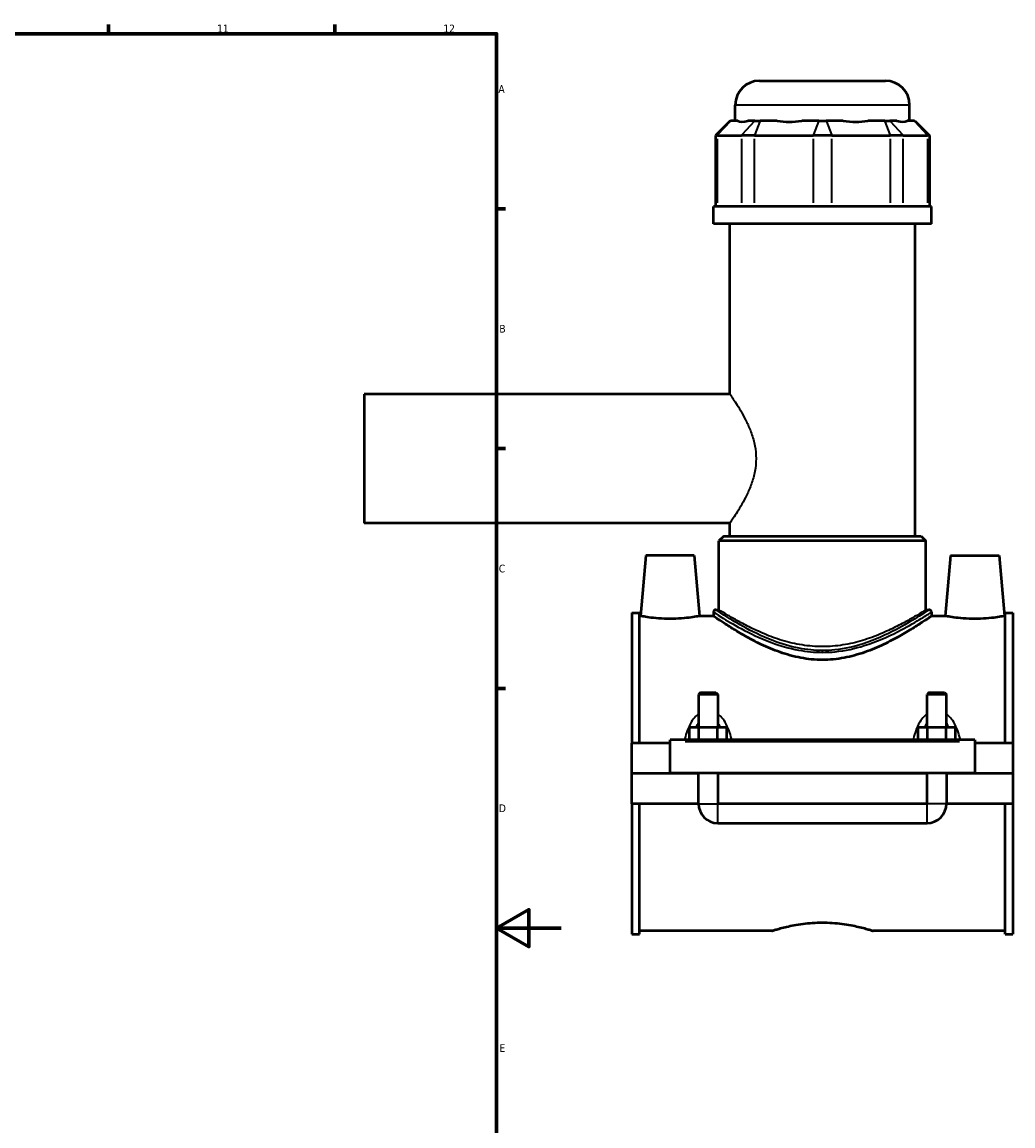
# Model space of a CAD drawing. Header units: millimetres. Extents: x -260 to 981, y -122 to 1142.
# Tile 5 of 6: x 674 to 981, y 236 to 578. Entities that reach past the tile are written whole.
import ezdxf

# ---------------------------------------------------------------- set-up
doc = ezdxf.new("R2010")
doc.units = ezdxf.units.MM
for name, color, linetype, lineweight in [('Border (ANSI)', 7, 'Continuous', 70), ('Visible (ANSI)', 7, 'Continuous', 50), ('Visible Narrow (ANSI)', 7, 'Continuous', 35)]:
    doc.layers.add(name, color=color, linetype=linetype, lineweight=lineweight)
doc.styles.add('Note Text (ANSI)', font='tahoma.ttf')

# ---------------------------------------------------------------- blocks, each defined once
blk = doc.blocks.new('Borders Default Border')
at = {"layer": 'Border (ANSI)'}
for p, q in [((700.83, 574), (700.83, 576.8)), ((770.92, 574), (770.92, 576.8)), ((821, 519.75), (823.8, 519.75)), ((821, 445.5), (823.8, 445.5)), ((821, 371.25), (823.8, 371.25))]:
    blk.add_line(p, q, dxfattribs=at)
at = {"layer": 'Border (ANSI)', "flags": 128}
for points in [[(20, 20), (20, 574), (821, 574), (821, 20), (20, 20)], [(841, 297), (821, 297), (831, 302.77), (831, 291.23), (821, 297)]]:
    blk.add_lwpolyline(points, dxfattribs=at)
at = {"layer": 'Border (ANSI)', "color": 5, "true_color": 0x0000ff, "char_height": 2.4, "attachment_point": 7, "style": 'Note Text (ANSI)'}
for s, insert in [('11', (734.43, 574.4)), ('12', (804.52, 574.4)), ('A', (821.58, 555.68)), ('B', (821.87, 481.43)), ('C', (821.71, 407.13)), ('D', (821.72, 332.93)), ('E', (821.91, 258.68))]:
    blk.add_mtext(s, dxfattribs=dict(at, insert=insert))

msp = doc.modelspace()

# ---------------------------------------------------------------- linework, layer by layer
at = {"layer": 'Visible (ANSI)'}
for p, q in [((902.45, 559.41), (941.45, 559.41)), ((894.95, 547.02), (894.95, 551.91)), ((948.95, 547.02), (948.95, 551.91)), ((893.32, 547.02), (888.82, 542.52)), ((893.32, 547.02), (893.54, 547.02)), ((895.71, 547.02), (893.54, 547.02)), ((901.05, 547.02), (898.88, 547.02)), ((901.05, 547.02), (902.68, 547.02)), ((907.91, 547.02), (902.68, 547.02)), ((920.8, 547.02), (915.56, 547.02)), ((920.8, 547.02), (923.1, 547.02)), ((928.33, 547.02), (923.1, 547.02)), ((941.22, 547.02), (935.98, 547.02)), ((941.22, 547.02), (942.84, 547.02)), ((945.01, 547.02), (942.84, 547.02)), ((950.35, 547.02), (948.18, 547.02)), ((950.35, 547.02), (950.58, 547.02)), ((950.58, 547.02), (955.08, 542.52)), ((889.39, 542.52), (888.82, 542.52)), ((888.82, 542.52), (888.82, 520.47)), ((889.39, 542.52), (896.89, 542.52)), ((900.95, 542.52), (896.89, 542.52)), ((900.95, 542.52), (919.08, 542.52)), ((924.82, 542.52), (919.08, 542.52)), ((924.82, 542.52), (942.94, 542.52)), ((947, 542.52), (942.94, 542.52)), ((947, 542.52), (954.51, 542.52)), ((955.08, 542.52), (954.51, 542.52)), ((955.08, 542.52), (955.08, 520.47)), ((955.7, 520.47), (888.2, 520.47)), ((888.2, 515.16), (888.2, 520.47)), ((955.7, 515.16), (955.7, 520.47)), ((955.7, 515.16), (888.2, 515.16)), ((893.26, 462.41), (893.26, 515.16)), ((950.64, 418.41), (950.64, 515.16)), ((779.95, 462.41), (779.95, 422.41)), ((893.26, 462.41), (779.95, 462.41)), ((893.26, 422.41), (779.95, 422.41)), ((893.26, 418.41), (893.26, 422.41)), ((891.39, 418.41), (889.89, 416.91)), ((891.39, 418.41), (952.51, 418.41)), ((952.51, 418.41), (954.01, 416.91)), ((954.01, 416.91), (889.89, 416.91)), ((889.89, 395.61), (889.89, 416.91)), ((954.01, 395.61), (954.01, 416.91)), ((867.25, 412.41), (865.61, 393.66)), ((882.25, 412.41), (867.25, 412.41)), ((882.25, 412.41), (883.89, 393.66)), ((961.65, 412.41), (960.01, 393.66)), ((961.65, 412.41), (976.65, 412.41)), ((976.65, 412.41), (978.29, 393.66)), ((862.95, 394.64), (862.95, 354.29)), ((862.95, 394.64), (865.31, 394.64)), ((865.31, 354.29), (865.31, 394.64)), ((865.61, 393.66), (865.31, 393.66)), ((888.2, 393.66), (883.89, 393.66)), ((888.2, 394.86), (888.2, 393.66)), ((888.95, 395.61), (889.89, 395.61)), ((954.01, 395.61), (954.95, 395.61)), ((955.7, 394.86), (955.7, 393.66)), ((960.01, 393.66), (955.7, 393.66)), ((978.59, 393.66), (978.29, 393.66)), ((978.59, 354.29), (978.59, 394.64)), ((978.59, 394.64), (980.95, 394.64)), ((980.95, 394.64), (980.95, 354.29)), ((884.15, 369.96), (883.55, 369.36)), ((889.55, 369.36), (883.55, 369.36)), ((883.55, 369.36), (883.55, 359.29)), ((884.15, 369.96), (888.95, 369.96)), ((888.95, 369.96), (889.55, 369.36)), ((889.55, 369.36), (889.55, 359.29)), ((954.95, 369.96), (954.35, 369.36)), ((960.35, 369.36), (954.35, 369.36)), ((954.35, 359.29), (954.35, 369.36)), ((954.95, 369.96), (959.75, 369.96)), ((959.75, 369.96), (960.35, 369.36)), ((960.35, 359.29), (960.35, 369.36)), ((880.77, 355.29), (880.77, 359.29)), ((880.77, 359.29), (883.66, 359.29)), ((883.66, 355.29), (883.66, 359.29)), ((883.66, 359.29), (889.43, 359.29)), ((889.43, 355.29), (889.43, 359.29)), ((889.43, 359.29), (892.32, 359.29)), ((892.32, 355.29), (892.32, 359.29)), ((951.57, 355.29), (951.57, 359.29)), ((951.57, 359.29), (954.46, 359.29)), ((954.46, 355.29), (954.46, 359.29)), ((954.46, 359.29), (960.23, 359.29)), ((960.23, 355.29), (960.23, 359.29)), ((960.23, 359.29), (963.12, 359.29)), ((963.12, 355.29), (963.12, 359.29)), ((874.75, 354.29), (862.95, 354.29)), ((862.95, 344.96), (862.95, 354.29)), ((874.75, 354.79), (874.75, 355.29)), ((969.15, 355.29), (874.75, 355.29)), ((874.75, 344.96), (874.75, 354.79)), ((969.15, 355.29), (969.15, 354.79)), ((969.15, 354.79), (969.15, 344.96)), ((980.95, 354.29), (969.15, 354.29)), ((980.95, 354.29), (980.95, 344.96)), ((862.95, 344.96), (874.75, 344.96)), ((862.95, 335.54), (862.95, 344.86)), ((883.55, 344.86), (862.95, 344.86)), ((969.15, 344.96), (874.75, 344.96)), ((883.55, 344.96), (883.55, 344.86)), ((883.55, 335.54), (883.55, 344.86)), ((889.55, 344.96), (889.55, 344.86)), ((954.35, 344.86), (889.55, 344.86)), ((889.55, 344.86), (889.55, 335.54)), ((954.35, 344.86), (954.35, 344.96)), ((954.35, 335.54), (954.35, 344.86)), ((960.35, 344.86), (960.35, 344.96)), ((980.95, 344.86), (960.35, 344.86)), ((960.35, 344.86), (960.35, 335.54)), ((969.15, 344.96), (980.95, 344.96)), ((980.95, 344.86), (980.95, 335.54)), ((883.55, 335.54), (862.95, 335.54)), ((862.95, 335.54), (862.95, 295.19)), ((865.31, 295.19), (865.31, 335.54)), ((954.35, 335.54), (889.55, 335.54)), ((980.95, 335.54), (960.35, 335.54)), ((978.59, 295.19), (978.59, 335.54)), ((980.95, 335.54), (980.95, 295.19)), ((889.55, 329.54), (954.35, 329.54)), ((862.95, 295.19), (865.31, 295.19)), ((906.27, 296.16), (865.31, 296.16)), ((978.59, 296.16), (937.63, 296.16)), ((978.59, 295.19), (980.95, 295.19))]:
    msp.add_line(p, q, dxfattribs=at)
for centre, radius, start, end in [((902.45, 551.91), 7.5, 90, 180), ((941.45, 551.91), 7.5, 0, 90), ((888.95, 394.86), 0.75, 90, 180), ((954.95, 394.86), 0.75, 0, 90), ((889.55, 335.54), 6, 180, 270), ((954.35, 335.54), 6, 270, 0)]:
    msp.add_arc(centre, radius, start, end, dxfattribs=at)
for major_axis, ratio, start_param, end_param in [((-26.48, -26.48), 0.198912, 0.042463, 0.350237), ((22.45, 22.45), 0.668179, 3.576754, 3.884528), ((-22.45, 22.45), 0.668179, 2.398657, 2.706431), ((-26.48, 26.48), 0.198912, 2.791356, 3.09913)]:
    msp.add_ellipse((921.95, 573.71), major_axis=major_axis, ratio=ratio, start_param=start_param, end_param=end_param, dxfattribs=at)
for points, knots in [([(874.75, 392.79), (873.59, 392.79), (872.36, 392.83), (870.1, 393), (869.08, 393.12), (867.46, 393.34), (866.76, 393.46), (865.84, 393.62), (865.61, 393.66), (865.61, 393.66)], [2.773281, 2.773281, 2.773281, 2.773281, 3.120289, 3.120289, 3.467297, 3.467297, 3.813609, 3.813609, 4.159921, 4.159921, 4.159921, 4.159921]), ([(883.89, 393.66), (883.89, 393.66), (883.66, 393.62), (882.73, 393.46), (882.03, 393.34), (880.42, 393.12), (879.39, 393), (877.14, 392.83), (875.9, 392.79), (874.75, 392.79)], [6.933202, 6.933202, 6.933202, 6.933202, 7.279514, 7.279514, 7.625826, 7.625826, 7.972834, 7.972834, 8.319842, 8.319842, 8.319842, 8.319842]), ([(921.95, 380.09), (919.72, 380.09), (917.46, 380.31), (913.03, 381.14), (910.87, 381.75), (906.76, 383.18), (904.81, 384.02), (901.2, 385.72), (899.55, 386.6), (896.64, 388.24), (895.26, 389.06), (892.81, 390.58), (891.73, 391.28), (889.99, 392.44), (889.31, 392.9), (888.42, 393.51), (888.2, 393.66), (888.2, 393.66)], [0, 0, 0, 0, 0.669491, 0.669491, 1.338983, 1.338983, 2.008474, 2.008474, 2.677965, 2.677965, 3.338457, 3.338457, 3.998948, 3.998948, 4.659439, 4.659439, 5.31993, 5.31993, 5.31993, 5.31993]), ([(955.7, 393.66), (955.7, 393.66), (955.48, 393.51), (954.59, 392.9), (953.91, 392.44), (952.16, 391.28), (951.08, 390.58), (948.63, 389.06), (947.26, 388.24), (944.35, 386.6), (942.69, 385.72), (939.09, 384.02), (937.14, 383.18), (933.03, 381.75), (930.86, 381.14), (926.44, 380.31), (924.18, 380.09), (921.95, 380.09)], [15.959789, 15.959789, 15.959789, 15.959789, 16.62028, 16.62028, 17.280771, 17.280771, 17.941262, 17.941262, 18.601753, 18.601753, 19.271244, 19.271244, 19.940736, 19.940736, 20.610227, 20.610227, 21.279719, 21.279719, 21.279719, 21.279719]), ([(969.15, 392.79), (967.99, 392.79), (966.76, 392.83), (964.5, 393), (963.48, 393.12), (961.86, 393.34), (961.16, 393.46), (960.24, 393.62), (960.01, 393.66), (960.01, 393.66)], [0, 0, 0, 0, 0.347008, 0.347008, 0.694017, 0.694017, 1.040329, 1.040329, 1.38664, 1.38664, 1.38664, 1.38664]), ([(978.29, 393.66), (978.29, 393.66), (978.06, 393.62), (977.13, 393.46), (976.43, 393.34), (974.82, 393.12), (973.79, 393), (971.54, 392.83), (970.3, 392.79), (969.15, 392.79)], [4.159921, 4.159921, 4.159921, 4.159921, 4.506233, 4.506233, 4.852545, 4.852545, 5.199553, 5.199553, 5.546561, 5.546561, 5.546561, 5.546561]), ([(906.27, 296.16), (906.27, 296.16), (906.36, 296.2), (906.76, 296.32), (907.07, 296.42), (907.87, 296.66), (908.37, 296.8), (909.52, 297.11), (910.17, 297.28), (912.24, 297.77), (914, 298.11), (916.89, 298.49), (917.9, 298.59), (919.93, 298.72), (920.96, 298.76), (921.95, 298.76)], [7.142932, 7.142932, 7.142932, 7.142932, 7.440495, 7.440495, 7.738058, 7.738058, 8.035621, 8.035621, 8.333184, 8.333184, 8.928547, 8.928547, 9.226228, 9.226228, 9.52391, 9.52391, 9.52391, 9.52391]), ([(921.95, 298.76), (922.94, 298.76), (923.96, 298.72), (926, 298.59), (927, 298.49), (929.9, 298.11), (931.65, 297.77), (933.73, 297.28), (934.38, 297.11), (935.53, 296.8), (936.02, 296.66), (936.83, 296.42), (937.13, 296.32), (937.53, 296.2), (937.63, 296.16), (937.63, 296.16)], [0, 0, 0, 0, 0.297682, 0.297682, 0.595363, 0.595363, 1.190726, 1.190726, 1.488289, 1.488289, 1.785852, 1.785852, 2.083415, 2.083415, 2.380977, 2.380977, 2.380977, 2.380977])]:
    msp.add_open_spline(points, degree=3, knots=knots, dxfattribs=at)
at = {"layer": 'Visible Narrow (ANSI)'}
for p, q in [((948.62, 551.91), (895.28, 551.91)), ((893.34, 546.8), (889.59, 542.75)), ((900.84, 546.8), (897.1, 542.75)), ((902.59, 546.8), (901.04, 542.75)), ((920.71, 546.8), (919.16, 542.75)), ((923.18, 546.8), (924.73, 542.75)), ((941.31, 546.8), (942.86, 542.75)), ((943.05, 546.8), (946.79, 542.75)), ((950.56, 546.8), (954.3, 542.75)), ((889.39, 521.58), (889.39, 541.42)), ((896.89, 541.42), (896.89, 521.58)), ((900.95, 521.58), (900.95, 541.42)), ((919.08, 541.42), (919.08, 521.58)), ((924.82, 521.58), (924.82, 541.42)), ((942.94, 541.42), (942.94, 521.58)), ((947, 521.58), (947, 541.42)), ((954.51, 541.42), (954.51, 521.58)), ((879.47, 354.79), (964.43, 354.79)), ((883.58, 335.54), (889.51, 335.54)), ((889.55, 329.58), (889.55, 335.5)), ((954.35, 329.58), (954.35, 335.5)), ((960.31, 335.54), (954.38, 335.54))]:
    msp.add_line(p, q, dxfattribs=at)
msp.add_ellipse((921.95, 382.41), major_axis=(0, 0.75), ratio=0.000202, start_param=4.754844, end_param=5.519032, dxfattribs=at)
for points, knots in [([(893.26, 462.41), (893.26, 462.41), (893.35, 462.28), (893.72, 461.75), (893.99, 461.35), (894.68, 460.32), (895.1, 459.68), (896.01, 458.23), (896.5, 457.41), (897.48, 455.69), (898.01, 454.71), (899.03, 452.57), (899.53, 451.42), (900.39, 448.98), (900.75, 447.7), (901.25, 445.08), (901.38, 443.74), (901.38, 442.41)], [9.465923, 9.465923, 9.465923, 9.465923, 9.857564, 9.857564, 10.249205, 10.249205, 10.640846, 10.640846, 11.032487, 11.032487, 11.429673, 11.429673, 11.826859, 11.826859, 12.224045, 12.224045, 12.621231, 12.621231, 12.621231, 12.621231]), ([(901.38, 442.41), (901.38, 441.09), (901.25, 439.75), (900.75, 437.13), (900.39, 435.85), (899.53, 433.41), (899.03, 432.26), (898.01, 430.12), (897.48, 429.14), (896.5, 427.42), (896.01, 426.6), (895.1, 425.15), (894.68, 424.51), (893.99, 423.47), (893.72, 423.07), (893.35, 422.54), (893.26, 422.41), (893.26, 422.41)], [0, 0, 0, 0, 0.397186, 0.397186, 0.794372, 0.794372, 1.191559, 1.191559, 1.588745, 1.588745, 1.980385, 1.980385, 2.372026, 2.372026, 2.763667, 2.763667, 3.155308, 3.155308, 3.155308, 3.155308]), ([(888.2, 394.86), (888.2, 394.86), (888.2, 394.86), (888.25, 394.83), (889.15, 394.24), (892.23, 392.34), (894.3, 391.1), (899.46, 388.33), (902.62, 386.78), (908.78, 384.49), (911.6, 383.65), (916.97, 382.66), (919.46, 382.41), (921.95, 382.41)], [-15.888583, -15.888583, -15.888583, -15.888583, -15.851161, -15.851161, -14.601792, -14.601792, -13.443092, -13.443092, -12.212055, -12.212055, -11.314917, -11.314917, -10.591957, -10.591957, -10.591957, -10.591957]), ([(921.95, 382.97), (919.51, 382.97), (917.08, 383.22), (911.83, 384.23), (909.07, 385.09), (903.05, 387.41), (899.96, 388.98), (894.91, 391.79), (892.89, 393.05), (889.88, 394.98), (889, 395.58), (888.95, 395.61), (888.95, 395.61), (888.95, 395.61)], [10.591957, 10.591957, 10.591957, 10.591957, 11.314917, 11.314917, 12.212055, 12.212055, 13.443092, 13.443092, 14.601792, 14.601792, 15.851161, 15.851161, 15.888583, 15.888583, 15.888583, 15.888583]), ([(921.95, 384.19), (919.85, 384.19), (917.72, 384.36), (913.53, 385.03), (911.47, 385.52), (907.55, 386.7), (905.69, 387.39), (902.25, 388.83), (900.67, 389.57), (897.89, 390.96), (896.58, 391.66), (894.25, 392.97), (893.23, 393.57), (891.57, 394.56), (890.93, 394.96), (890.09, 395.48), (889.89, 395.61), (889.89, 395.61)], [0, 0, 0, 0, 0.628361, 0.628361, 1.256722, 1.256722, 1.885083, 1.885083, 2.513444, 2.513444, 3.136536, 3.136536, 3.759628, 3.759628, 4.38272, 4.38272, 5.005812, 5.005812, 5.005812, 5.005812]), ([(954.95, 395.61), (954.95, 395.61), (954.81, 395.53), (954, 394.99), (952.89, 394.24), (949.59, 392.18), (947.31, 390.81), (941.74, 387.88), (938.36, 386.3), (931.84, 384.19), (928.87, 383.49), (924.53, 383.04), (923.24, 382.97), (921.95, 382.97)], [26.480543, 26.480543, 26.480543, 26.480543, 26.985869, 26.985869, 28.045567, 28.045567, 29.213512, 29.213512, 30.475154, 30.475154, 31.394538, 31.394538, 31.775871, 31.775871, 31.775871, 31.775871]), ([(954.01, 395.61), (954.01, 395.61), (953.81, 395.48), (952.96, 394.96), (952.33, 394.56), (950.67, 393.57), (949.65, 392.97), (947.32, 391.66), (946, 390.96), (943.22, 389.57), (941.65, 388.83), (938.21, 387.39), (936.35, 386.7), (932.43, 385.52), (930.37, 385.03), (926.18, 384.36), (924.04, 384.19), (921.95, 384.19)], [15.017435, 15.017435, 15.017435, 15.017435, 15.640527, 15.640527, 16.263618, 16.263618, 16.88671, 16.88671, 17.509802, 17.509802, 18.138163, 18.138163, 18.766524, 18.766524, 19.394885, 19.394885, 20.023246, 20.023246, 20.023246, 20.023246]), ([(921.95, 382.41), (923.27, 382.41), (924.59, 382.48), (929.02, 382.92), (932.06, 383.61), (938.73, 385.69), (942.19, 387.24), (947.89, 390.13), (950.21, 391.48), (953.59, 393.51), (954.73, 394.24), (955.56, 394.78), (955.7, 394.86), (955.7, 394.86)], [-31.775871, -31.775871, -31.775871, -31.775871, -31.394538, -31.394538, -30.475154, -30.475154, -29.213512, -29.213512, -28.045567, -28.045567, -26.985869, -26.985869, -26.480543, -26.480543, -26.480543, -26.480543]), ([(883.55, 363.35), (883.23, 363.12), (882.94, 362.86), (882.14, 362.04), (881.69, 361.43), (880.8, 359.95), (880.39, 359.04), (879.77, 357.35), (879.53, 356.58), (879.29, 355.62), (879.25, 355.46), (879.21, 355.29)], [-1.3180655, -1.3180655, -1.3180655, -1.3180655, -1.2004014, -1.2004014, -0.9776284, -0.9776284, -0.6888779, -0.6888779, -0.4569712, -0.4569712, -0.4081758, -0.4081758, -0.4081758, -0.4081758]), ([(893.88, 355.29), (893.84, 355.46), (893.8, 355.62), (893.56, 356.58), (893.33, 357.35), (892.71, 359.04), (892.3, 359.95), (891.4, 361.43), (890.96, 362.04), (890.16, 362.86), (889.86, 363.12), (889.55, 363.35)], [-2.8743225, -2.8743225, -2.8743225, -2.8743225, -2.825527, -2.825527, -2.5936204, -2.5936204, -2.3048698, -2.3048698, -2.0820968, -2.0820968, -1.9644328, -1.9644328, -1.9644328, -1.9644328]), ([(954.35, 363.35), (954.03, 363.12), (953.74, 362.86), (952.94, 362.04), (952.49, 361.43), (951.6, 359.95), (951.19, 359.04), (950.57, 357.35), (950.33, 356.58), (950.09, 355.62), (950.05, 355.46), (950.01, 355.29)], [-1.3183327, -1.3183327, -1.3183327, -1.3183327, -1.2006686, -1.2006686, -0.9778921, -0.9778921, -0.6891423, -0.6891423, -0.4572349, -0.4572349, -0.4084429, -0.4084429, -0.4084429, -0.4084429]), ([(964.68, 355.29), (964.64, 355.46), (964.6, 355.62), (964.36, 356.58), (964.13, 357.35), (963.51, 359.04), (963.1, 359.95), (962.2, 361.43), (961.76, 362.04), (960.96, 362.86), (960.66, 363.12), (960.35, 363.35)], [-2.8745898, -2.8745898, -2.8745898, -2.8745898, -2.8257978, -2.8257978, -2.5938904, -2.5938904, -2.3051406, -2.3051406, -2.0823641, -2.0823641, -1.9647, -1.9647, -1.9647, -1.9647]), ([(882.93, 359.29), (882.97, 359.38), (883.01, 359.48), (883.2, 359.92), (883.37, 360.25), (883.55, 360.57)], [0.9435823, 0.9435823, 0.9435823, 0.9435823, 0.9776284, 0.9776284, 1.1077881, 1.1077881, 1.1077881, 1.1077881]), ([(889.55, 360.57), (889.73, 360.25), (889.89, 359.92), (890.08, 359.48), (890.12, 359.38), (890.16, 359.29)], [2.1747102, 2.1747102, 2.1747102, 2.1747102, 2.3048698, 2.3048698, 2.3389159, 2.3389159, 2.3389159, 2.3389159]), ([(953.73, 359.29), (953.77, 359.38), (953.81, 359.48), (954, 359.92), (954.17, 360.25), (954.35, 360.57)], [0.9438495, 0.9438495, 0.9438495, 0.9438495, 0.9778921, 0.9778921, 1.1080553, 1.1080553, 1.1080553, 1.1080553]), ([(960.35, 360.57), (960.53, 360.25), (960.69, 359.92), (960.88, 359.48), (960.92, 359.38), (960.96, 359.29)], [2.1749774, 2.1749774, 2.1749774, 2.1749774, 2.3051406, 2.3051406, 2.3391832, 2.3391832, 2.3391832, 2.3391832])]:
    msp.add_open_spline(points, degree=3, knots=knots, dxfattribs=at)

# ---------------------------------------------------------------- block references
msp.add_blockref('Borders Default Border', (0, 0))

doc.saveas('drawing.dxf')
